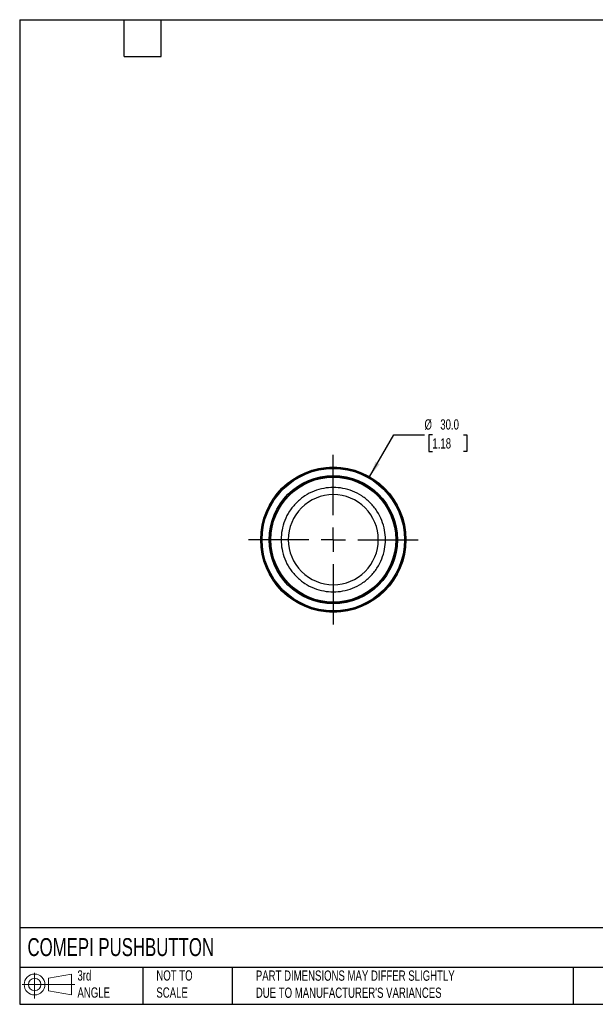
# Model space of a CAD drawing. Header units: millimetres. Extents: x 6 to 273, y 6 to 210.
# Tile 1 of 4: x 6 to 125, y 6 to 210. Entities that reach past the tile are written whole.
import ezdxf

# ---------------------------------------------------------------- set-up
doc = ezdxf.new("R2010")
doc.units = ezdxf.units.MM
doc.linetypes.add('SLD-Center', pattern=[19.05, 15.24, -1.27, 1.27, -1.27])
doc.linetypes.add('SLD-Solid', pattern=[0])
doc.layers.add('CENTER', color=40, linetype='SLD-Center')
doc.layers.add('SLD-DEFPOINTS', color=7, linetype='Continuous')
doc.layers.add('DIMENSIONS', color=140, linetype='SLD-Solid', lineweight=25)
doc.layers.add('TEXT', color=140, linetype='SLD-Solid', lineweight=25)
doc.styles.add('SLDTEXTSTYLE0', font='TXT', dxfattribs={"width": 0.7})
doc.dimstyles.new('SLDDIMSTYLE0', dxfattribs={"dimtxt": 2.158008, "dimasz": 3.302, "dimexe": 0, "dimexo": 0.0625, "dimgap": 0.539502, "dimtad": 0, "dimtih": 1, "dimtoh": 1, "dimrnd": 1e-09, "dimzin": 4, "dimdsep": 46, "dimtxsty": 'SLDTEXTSTYLE0', "dimsah": 1, "dimcen": 0, "dimadec": 0, "dimazin": 1, "dimtfac": 1, "dimtofl": 0, "dimtmove": 0, "dimatfit": 3, "dimfxl": 0, "dimfrac": 2, "dimtolj": 1, "dimtzin": 12, "dimarcsym": 0})

# ---------------------------------------------------------------- blocks, each defined once
blk = doc.blocks.new('Block11')
at = {"color": 7, "linetype": 'SLD-Solid', "lineweight": 18}
for p, q in [((2.59, 5.31), (2.59, 0)), ((5.48, 4.17), (10.18, 5.03)), ((5.48, 1.6), (5.48, 4.17)), ((10.18, 5.03), (10.18, 0.73)), ((0, 2.88), (10.87, 2.88)), ((5.48, 1.6), (10.18, 0.73))]:
    blk.add_line(p, q, dxfattribs=at)
for radius in [2.15, 1.29]:
    blk.add_circle((2.59, 2.88), radius, dxfattribs=at)
blk = doc.blocks.new('Block12')
at = {"layer": 'SLD-DEFPOINTS'}
blk.add_blockref('Block11', (0, 0), dxfattribs=at)
blk = doc.blocks.new('_D')
at = {"layer": 'DIMENSIONS'}
for p, q in [((78.62, 115.23), (83.6, 123.87)), ((83.6, 123.87), (89.95, 123.87)), ((91.58, 123.87), (90.86, 123.87)), ((90.86, 123.87), (90.86, 120.44)), ((98, 123.87), (98.72, 123.87)), ((98.72, 123.87), (98.72, 120.44)), ((90.86, 120.44), (91.58, 120.44)), ((98.72, 120.44), (98, 120.44))]:
    blk.add_line(p, q, dxfattribs=at)
blk.add_solid([(78.62, 115.23), (80.71, 117.84), (79.83, 118.34)], dxfattribs=at)
at = {"layer": 'DIMENSIONS', "char_height": 2.117, "attachment_point": 1, "style": 'SLDTEXTSTYLE0'}
for s, insert in [('%%c', (89.95, 127.08)), ('30.0', (93.21, 127.08)), ('1.18', (91.58, 123.17))]:
    blk.add_mtext(s, dxfattribs=dict(at, insert=insert))
blk = doc.blocks.new('SW_CENTERMARKSYMBOL_0')
at = {"layer": 'CENTER', "color": 0}
for p, q in [((0, 5.08), (0, 17.54)), ((0, 0), (0, 2.54)), ((-5.08, 0), (-17.54, 0)), ((0, 0), (-2.54, 0)), ((0, 0), (0, -2.54)), ((0, 0), (2.54, 0)), ((5.08, 0), (17.54, 0)), ((0, -5.08), (0, -17.54))]:
    blk.add_line(p, q, dxfattribs=at)

msp = doc.modelspace()

# ---------------------------------------------------------------- linework, layer by layer
for radius in [15, 14.898, 14.7, 13.234, 13.033, 13, 12.9]:
    msp.add_circle((71.118, 102.24), radius)
for points, knots in [([(60.348, 102.24), (60.348, 102.897), (60.472, 104.25), (61.049, 106.257), (62.049, 108.187), (63.448, 109.91), (65.17, 111.309), (67.1, 112.309), (69.108, 112.886), (71.118, 113.07), (73.128, 112.886), (75.135, 112.309), (77.065, 111.309), (78.788, 109.91), (80.187, 108.187), (81.187, 106.257), (81.764, 104.25), (81.948, 102.24), (81.764, 100.23), (81.187, 98.222), (80.187, 96.292), (78.788, 94.57), (77.065, 93.171), (75.135, 92.171), (73.128, 91.593), (71.118, 91.409), (69.108, 91.593), (67.1, 92.171), (65.17, 93.171), (63.448, 94.57), (62.049, 96.292), (61.049, 98.222), (60.472, 100.23), (60.348, 101.583), (60.348, 102.24)], [0, 0, 0, 0, 0.029129, 0.0600028, 0.0921602, 0.125, 0.1578398, 0.1899972, 0.220871, 0.25, 0.279129, 0.3100028, 0.3421602, 0.375, 0.4078398, 0.4399972, 0.470871, 0.5, 0.529129, 0.5600028, 0.5921602, 0.625, 0.6578398, 0.6899972, 0.720871, 0.75, 0.779129, 0.8100028, 0.8421602, 0.875, 0.9078398, 0.9399972, 0.970871, 1, 1, 1, 1]), ([(61.825, 102.24), (61.825, 104.704), (62.804, 107.068), (66.289, 110.553), (68.653, 111.533), (73.582, 111.533), (75.946, 110.553), (79.432, 107.068), (80.411, 104.704), (80.411, 99.775), (79.432, 97.411), (75.946, 93.926), (73.582, 92.947), (68.653, 92.947), (66.289, 93.926), (62.804, 97.411), (61.825, 99.775), (61.825, 102.24)], [0, 0, 0, 0, 0.125, 0.125, 0.25, 0.25, 0.375, 0.375, 0.5, 0.5, 0.625, 0.625, 0.75, 0.75, 0.875, 0.875, 1, 1, 1, 1])]:
    msp.add_open_spline(points, degree=3, knots=knots)
at = {"layer": 'TEXT'}
for p, q in [((6.35, 209.55), (273.05, 209.55)), ((6.35, 209.55), (6.35, 6.35)), ((27.94, 201.93), (27.94, 209.55)), ((35.56, 201.93), (35.56, 209.55)), ((27.94, 201.93), (35.56, 201.93)), ((273.05, 22.126), (6.35, 22.126)), ((273.05, 13.97), (6.35, 13.97)), ((31.75, 13.97), (31.75, 6.35)), ((50.212, 13.97), (50.212, 6.35)), ((120.646, 13.97), (120.646, 6.35)), ((6.35, 6.35), (273.05, 6.35))]:
    msp.add_line(p, q, dxfattribs=at)

# ---------------------------------------------------------------- block references
at = {"layer": 'CENTER'}
msp.add_blockref('SW_CENTERMARKSYMBOL_0', (71.118, 102.24), dxfattribs=at)
at = {"layer": 'SLD-DEFPOINTS'}
msp.add_blockref('Block12', (6.838, 7.554), dxfattribs=at)

# ---------------------------------------------------------------- texts
at = {"layer": 'TEXT', "attachment_point": 1, "style": 'SLDTEXTSTYLE0'}
for s, insert, char_height in [('COMEPI PUSHBUTTON', (7.966, 20.011), 3.70417), ('3rd^JANGLE', (18.282, 13.367), 2.1167), ('NOT TO^JSCALE', (34.575, 13.367), 2.11667), ("PART DIMENSIONS MAY DIFFER SLIGHTLY ^JDUE TO MANUFACTURER'S VARIANCES", (55.119, 13.33), 2.11667)]:
    msp.add_mtext(s, dxfattribs=dict(at, insert=insert, char_height=char_height))

# ---------------------------------------------------------------- dimensions: what is measured, and where the dimension line sits
at = {"layer": 'DIMENSIONS'}
dim = msp.add_diameter_dim_2p(p1=(63.618, 89.249), p2=(78.618, 115.23), dimstyle='SLDDIMSTYLE0', dxfattribs=at)
dim.commit()
dim.dimension.update_dxf_attribs({"geometry": '_D', "text_midpoint": (94.79, 123.867), "dimtype": 163})

doc.saveas('drawing.dxf')
